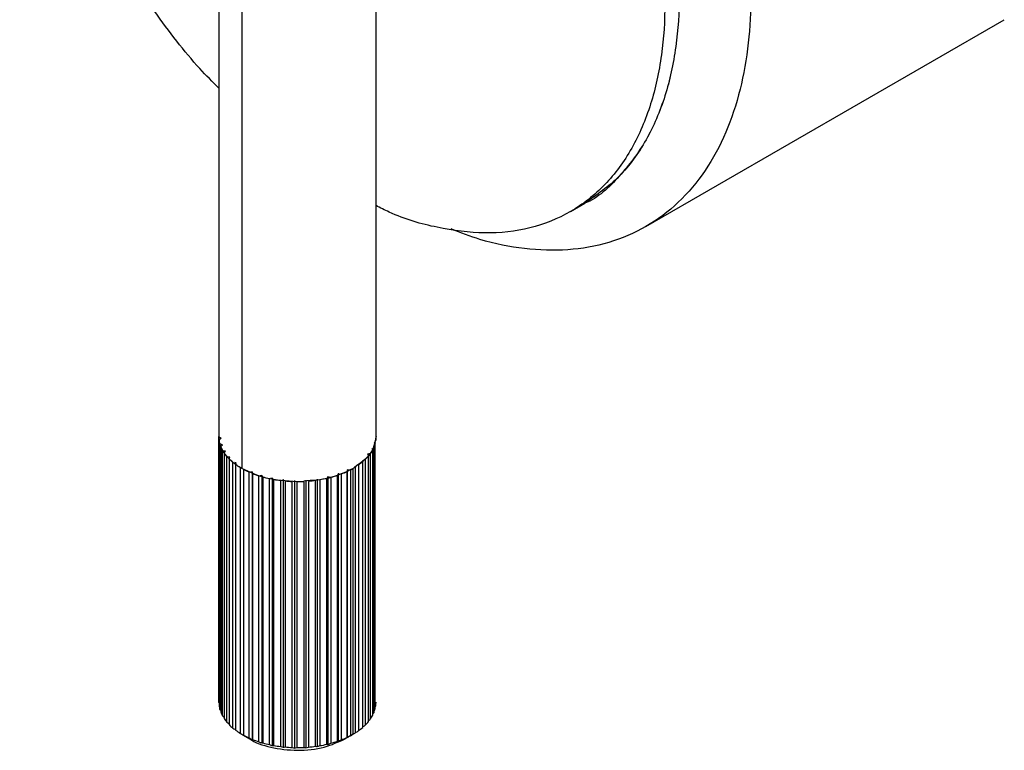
# Paper-space layout '_Isométrica' of a CAD drawing. Header units: millimetres. Extents: x 246 to 635, y -573 to -132.
# Tile 1 of 3: x 246 to 343, y -573 to -501. Entities that reach past the tile are written whole.
import ezdxf

# ---------------------------------------------------------------- set-up
doc = ezdxf.new("R2010")
doc.units = ezdxf.units.MM

psp = doc.layouts.new('_Isométrica')

# ---------------------------------------------------------------- linework, layer by layer
at = {"color": 7, "linetype": 'Continuous', "lineweight": 25}
for p, q in [((265.193, -419.716), (265.193, -541.941)), ((280.693, -541.941), (280.693, -419.716)), ((267.463, -439.129), (267.463, -545.104)), ((307.31, -521.218), (342.666, -500.808)), ((299.861, -519.746), (301.275, -518.929)), ((265.191, -541.942), (265.191, -568.159)), ((265.191, -541.983), (265.193, -541.942)), ((280.691, -542.144), (280.691, -541.942)), ((265.194, -541.984), (265.191, -541.983)), ((265.191, -568.2), (265.191, -541.983)), ((265.208, -542.235), (265.418, -542.104)), ((265.208, -542.235), (265.208, -568.452)), ((265.418, -542.104), (265.213, -541.995)), ((265.544, -542.75), (265.289, -542.65)), ((265.289, -568.866), (265.289, -542.65)), ((265.37, -542.897), (265.544, -542.75)), ((265.37, -542.897), (265.37, -569.114)), ((280.498, -542.484), (280.615, -542.568)), ((280.615, -568.785), (280.615, -542.568)), ((265.56, -543.301), (265.557, -543.3)), ((265.557, -569.517), (265.557, -543.3)), ((265.835, -543.377), (265.695, -543.338)), ((265.701, -543.538), (265.835, -543.377)), ((265.701, -543.538), (265.701, -569.755)), ((280.129, -543.615), (279.841, -543.68)), ((279.841, -543.68), (279.954, -543.846)), ((279.954, -570.063), (279.954, -543.846)), ((280.129, -543.615), (280.129, -569.832)), ((280.269, -543.123), (280.367, -543.221)), ((280.367, -569.438), (280.367, -543.221)), ((280.481, -542.978), (280.481, -569.194)), ((265.994, -543.921), (265.99, -543.92)), ((265.99, -570.137), (265.99, -543.92)), ((266.285, -543.973), (266.09, -543.938)), ((266.194, -544.143), (266.285, -543.973)), ((266.194, -544.143), (266.194, -570.36)), ((266.582, -544.497), (266.578, -544.496)), ((266.578, -570.713), (266.578, -544.496)), ((266.884, -544.523), (266.767, -544.513)), ((266.838, -544.699), (266.884, -544.523)), ((266.838, -544.699), (266.838, -570.916)), ((278.955, -544.764), (278.955, -570.98)), ((279.343, -544.323), (279.384, -544.428)), ((279.384, -570.645), (279.384, -544.428)), ((279.617, -544.215), (279.617, -570.431)), ((267.313, -545.015), (267.309, -545.015)), ((267.309, -571.232), (267.309, -545.015)), ((267.618, -545.165), (267.618, -571.41)), ((268.169, -545.465), (268.165, -545.465)), ((268.165, -571.682), (268.165, -545.465)), ((268.47, -545.439), (268.344, -545.45)), ((268.516, -545.615), (268.47, -545.439)), ((268.47, -545.439), (268.47, -571.836)), ((268.516, -545.615), (268.516, -571.832)), ((269.423, -545.784), (269.267, -545.812)), ((269.514, -545.955), (269.423, -545.784)), ((269.423, -545.784), (269.423, -572.182)), ((276.946, -545.622), (276.878, -545.796)), ((276.878, -572.013), (276.878, -545.796)), ((277.064, -545.637), (276.946, -545.622)), ((276.946, -545.622), (276.946, -572.02)), ((277.248, -545.662), (277.247, -545.662)), ((277.248, -545.662), (277.248, -571.878)), ((277.852, -545.236), (277.829, -545.414)), ((277.829, -571.631), (277.829, -545.414)), ((278.16, -545.25), (277.852, -545.236)), ((277.852, -545.236), (277.852, -571.634)), ((278.16, -545.25), (278.16, -571.466)), ((278.421, -571.322), (278.421, -545.106)), ((278.663, -544.9), (278.671, -544.955)), ((278.671, -571.171), (278.671, -544.955)), ((269.132, -545.836), (269.128, -545.837)), ((269.128, -572.054), (269.128, -545.837)), ((269.514, -545.955), (269.514, -572.172)), ((270.18, -546.121), (270.176, -546.122)), ((270.176, -572.338), (270.176, -546.122)), ((270.455, -546.044), (270.271, -546.095)), ((270.588, -546.205), (270.455, -546.044)), ((270.455, -546.044), (270.455, -572.442)), ((270.588, -546.205), (270.588, -572.422)), ((271.289, -546.312), (271.286, -546.313)), ((271.286, -572.53), (271.286, -546.313)), ((271.541, -546.212), (271.474, -546.239)), ((271.589, -546.253), (271.541, -546.212)), ((271.541, -546.212), (271.541, -572.61)), ((271.715, -546.36), (271.713, -546.358)), ((271.715, -546.36), (271.715, -572.576)), ((272.436, -546.405), (272.433, -546.406)), ((272.433, -572.623), (272.433, -546.406)), ((272.66, -546.285), (272.66, -572.683)), ((272.87, -546.416), (272.868, -546.414)), ((272.87, -546.416), (272.87, -572.633)), ((273.593, -546.399), (273.591, -546.4)), ((273.591, -572.617), (273.591, -546.4)), ((273.784, -546.261), (273.784, -572.658)), ((274.025, -546.372), (274.023, -546.371)), ((274.025, -546.372), (274.025, -572.589)), ((274.736, -546.293), (274.735, -546.294)), ((274.735, -572.511), (274.735, -546.294)), ((274.89, -546.14), (274.89, -572.538)), ((275.157, -546.229), (275.155, -546.229)), ((275.157, -546.229), (275.157, -572.446)), ((275.952, -545.925), (275.839, -546.091)), ((275.839, -572.308), (275.839, -546.091)), ((276.192, -545.98), (275.952, -545.925)), ((275.952, -545.925), (275.952, -572.323)), ((276.239, -545.991), (276.238, -545.99)), ((276.239, -545.991), (276.239, -572.207)), ((265.192, -568.159), (265.191, -568.2)), ((265.289, -568.866), (265.37, -568.956)), ((280.615, -568.594), (280.664, -568.534)), ((265.557, -569.517), (265.701, -569.651)), ((280.367, -569.309), (280.481, -569.194)), ((267.616, -571.412), (268.243, -571.774)), ((278.421, -571.322), (277.638, -571.774))]:
    psp.add_line(p, q, dxfattribs=at)
for points, knots in [([(282.312, -437.089), (283.734, -437.967), (286.64, -439.762), (291.016, -443.263), (295.404, -447.418), (299.681, -452.24), (303.719, -457.62), (307.392, -463.433), (310.59, -469.521), (313.231, -475.708), (315.266, -481.822), (316.68, -487.705), (317.492, -493.228), (317.754, -498.376), (317.492, -503.222), (316.68, -507.807), (315.266, -512.057), (313.231, -515.822), (310.59, -518.96), (307.392, -521.355), (303.719, -522.926), (299.682, -523.652), (295.401, -523.508), (291.52, -522.786), (289.051, -521.828), (288.099, -521.459)], [0, 0, 0, 0, 0.040535, 0.082827, 0.126638, 0.171662, 0.217532, 0.263837, 0.310142, 0.356011, 0.401035, 0.444846, 0.487138, 0.527673, 0.568208, 0.6105, 0.654311, 0.699335, 0.745205, 0.79151, 0.837815, 0.883685, 0.928708, 0.972519, 1, 1, 1, 1]), ([(265.193, -507.579), (264.564, -506.944), (262.315, -504.673), (258.782, -500.034), (254.757, -493.834), (251.365, -487.233), (248.705, -480.561), (246.843, -474.064), (245.773, -467.971), (245.43, -462.339), (245.773, -457.104), (246.843, -452.245), (248.705, -447.898), (251.365, -444.297), (254.757, -441.613), (258.782, -440.06), (262.315, -439.5), (264.564, -439.826), (265.193, -439.917)], [0, 0, 0, 0, 0.026906, 0.096173, 0.166384, 0.236595, 0.305862, 0.373314, 0.438215, 0.5, 0.561785, 0.626686, 0.694138, 0.763405, 0.833616, 0.903827, 0.973094, 1, 1, 1, 1]), ([(280.693, -444.48), (281.594, -445.052), (284.113, -446.652), (288.223, -450.191), (292.92, -455.022), (297.37, -460.67), (301.38, -466.904), (304.776, -473.495), (307.435, -480.17), (309.297, -486.666), (310.366, -492.76), (310.709, -498.391), (310.367, -503.628), (309.294, -508.48), (307.446, -512.853), (304.731, -516.354), (302.613, -518.393), (301.276, -518.929), (301.275, -518.929)], [0, 0, 0, 0, 0.037026, 0.103578, 0.172745, 0.243772, 0.315769, 0.387765, 0.458793, 0.52796, 0.594511, 0.657867, 0.721222, 0.787774, 0.856941, 0.927969, 0.999965, 1, 1, 1, 1]), ([(280.693, -444.48), (281.594, -445.052), (284.113, -446.652), (288.223, -450.191), (292.92, -455.022), (297.37, -460.67), (301.38, -466.904), (304.776, -473.495), (307.435, -480.17), (309.297, -486.666), (310.366, -492.76), (310.709, -498.391), (310.366, -503.626), (309.299, -508.489), (307.428, -512.82), (304.803, -516.484), (302.457, -518.11), (301.277, -518.928)], [0, 0, 0, 0, 0.037028, 0.103581, 0.172751, 0.243781, 0.31578, 0.387778, 0.458809, 0.527978, 0.594532, 0.65789, 0.721248, 0.787801, 0.856971, 0.928001, 1, 1, 1, 1]), ([(280.693, -446.232), (281.121, -446.508), (283.166, -447.828), (286.807, -451.023), (291.506, -455.834), (295.956, -461.488), (299.965, -467.72), (303.361, -474.312), (306.02, -480.986), (307.883, -487.482), (308.952, -493.576), (309.295, -499.208), (308.952, -504.443), (307.883, -509.302), (306.02, -513.648), (303.361, -517.253), (299.965, -519.923), (295.956, -521.526), (291.506, -522.043), (286.807, -521.428), (283.166, -520.419), (281.121, -519.378), (280.693, -519.16)], [0, 0, 0, 0, 0.013781, 0.065901, 0.12007, 0.175697, 0.232081, 0.288466, 0.344093, 0.398262, 0.450382, 0.5, 0.549618, 0.601738, 0.655907, 0.711534, 0.767919, 0.824303, 0.87993, 0.934099, 0.986219, 1, 1, 1, 1]), ([(267.463, -545.104), (267.14, -544.918), (266.834, -544.708), (266.281, -544.244), (266.034, -543.989), (265.627, -543.446), (265.466, -543.157), (265.249, -542.558), (265.193, -542.25), (265.193, -541.941)], [0, 0, 0, 0, 0.25, 0.25, 0.5, 0.5, 0.75, 0.75, 1, 1, 1, 1]), ([(280.693, -541.941), (280.583, -542.558), (280.379, -543.698), (279.132, -544.583), (278.56, -544.988)], [0, 0, 0, 0, 0.541567, 1, 1, 1, 1]), ([(280.687, -542.028), (280.686, -542.063), (280.685, -542.16), (280.672, -542.256), (280.664, -542.317)], [0, 0, 0, 0, 0.36696, 1, 1, 1, 1]), ([(272.911, -546.411), (271.855, -546.345), (269.813, -546.218), (268.228, -545.467), (267.463, -545.104)], [0, 0, 0, 0, 0.517181, 1, 1, 1, 1]), ([(278.423, -545.104), (277.662, -545.472), (276.244, -546.158), (274.415, -546.282), (273.568, -546.34)], [0, 0, 0, 0, 0.536808, 1, 1, 1, 1]), ([(280.664, -568.534), (280.673, -568.457), (280.689, -568.332), (280.69, -568.206), (280.69, -568.159)], [0, 0, 0, 0, 0.62146, 1, 1, 1, 1]), ([(265.191, -568.2), (265.233, -568.257), (265.293, -568.336), (265.352, -568.415), (265.37, -568.438)], [0, 0, 0, 0, 0.710078, 1, 1, 1, 1]), ([(279.949, -569.986), (279.967, -569.971), (280.027, -569.919), (280.087, -569.868), (280.129, -569.832)], [0, 0, 0, 0, 0.29761, 1, 1, 1, 1]), ([(265.99, -570.137), (266.045, -570.181), (266.113, -570.235), (266.181, -570.289), (266.194, -570.299)], [0, 0, 0, 0, 0.808854, 1, 1, 1, 1]), ([(266.578, -570.713), (266.635, -570.752), (266.721, -570.811), (266.808, -570.869), (266.838, -570.889)], [0, 0, 0, 0, 0.659088, 1, 1, 1, 1]), ([(278.671, -571.16), (278.721, -571.129), (278.816, -571.069), (278.91, -571.009), (278.955, -570.98)], [0, 0, 0, 0, 0.524439, 1, 1, 1, 1]), ([(279.384, -570.602), (279.418, -570.577), (279.496, -570.521), (279.573, -570.464), (279.617, -570.431)], [0, 0, 0, 0, 0.430221, 1, 1, 1, 1]), ([(268.244, -571.774), (268.244, -571.774), (268.71, -572.171), (270.361, -572.663), (272.915, -573.008), (275.622, -572.707), (276.984, -572.077), (277.638, -571.774)], [0, 0, 0, 0, 0.000051, 0.240147, 0.500026, 0.759904, 1, 1, 1, 1])]:
    psp.add_open_spline(points, degree=3, knots=knots, dxfattribs=at)
for points in [[(265.289, -542.65), (265.25, -542.512), (265.223, -542.374), (265.208, -542.235)], [(265.557, -543.3), (265.484, -543.168), (265.421, -543.033), (265.37, -542.897)], [(280.615, -542.568), (280.581, -542.706), (280.536, -542.842), (280.481, -542.978)], [(265.99, -543.92), (265.883, -543.796), (265.787, -543.668), (265.701, -543.538)], [(279.954, -543.846), (279.852, -543.972), (279.739, -544.095), (279.617, -544.215)], [(280.367, -543.221), (280.299, -543.354), (280.219, -543.486), (280.129, -543.615)], [(266.578, -544.496), (266.441, -544.382), (266.312, -544.264), (266.194, -544.143)], [(267.309, -545.015), (267.143, -544.914), (266.986, -544.809), (266.838, -544.699)], [(279.384, -544.428), (279.251, -544.544), (279.107, -544.656), (278.955, -544.764)], [(268.165, -545.465), (267.975, -545.38), (267.793, -545.289), (267.618, -545.193)], [(269.128, -545.837), (268.918, -545.769), (268.714, -545.695), (268.516, -545.615)], [(276.878, -545.796), (276.67, -545.866), (276.457, -545.931), (276.239, -545.991)], [(277.829, -545.414), (277.642, -545.502), (277.448, -545.584), (277.248, -545.662)], [(278.421, -545.106), (278.336, -545.155), (278.249, -545.203), (278.16, -545.25)], [(278.671, -544.955), (278.589, -545.006), (278.506, -545.056), (278.421, -545.106)], [(270.176, -546.122), (269.951, -546.072), (269.73, -546.016), (269.514, -545.955)], [(271.286, -546.313), (271.051, -546.283), (270.818, -546.247), (270.588, -546.205)], [(272.433, -546.406), (272.193, -546.397), (271.953, -546.382), (271.715, -546.36)], [(273.591, -546.4), (273.352, -546.412), (273.11, -546.417), (272.87, -546.416)], [(274.735, -546.294), (274.501, -546.327), (274.264, -546.352), (274.025, -546.372)], [(275.839, -546.091), (275.616, -546.143), (275.388, -546.189), (275.157, -546.229)], [(265.208, -568.452), (265.223, -568.591), (265.25, -568.729), (265.289, -568.866)], [(265.37, -569.114), (265.421, -569.25), (265.484, -569.384), (265.557, -569.517)], [(280.481, -569.194), (280.536, -569.059), (280.581, -568.922), (280.615, -568.785)], [(265.701, -569.755), (265.787, -569.885), (265.883, -570.012), (265.99, -570.137)], [(279.617, -570.431), (279.739, -570.312), (279.852, -570.188), (279.954, -570.063)], [(280.129, -569.832), (280.219, -569.703), (280.299, -569.571), (280.367, -569.438)], [(266.194, -570.36), (266.312, -570.481), (266.441, -570.599), (266.578, -570.713)], [(266.838, -570.916), (266.986, -571.025), (267.143, -571.131), (267.309, -571.232)], [(278.955, -570.98), (279.107, -570.873), (279.251, -570.76), (279.384, -570.645)], [(267.309, -571.232), (267.411, -571.293), (267.514, -571.353), (267.618, -571.413)], [(267.618, -571.41), (267.793, -571.506), (267.975, -571.597), (268.165, -571.682)], [(267.618, -571.413), (267.618, -571.413), (267.618, -571.412), (267.618, -571.41)], [(268.165, -571.682), (268.266, -571.734), (268.368, -571.786), (268.47, -571.836)], [(268.47, -571.836), (268.486, -571.836), (268.501, -571.834), (268.516, -571.832)], [(268.516, -571.832), (268.714, -571.911), (268.918, -571.985), (269.128, -572.054)], [(276.239, -572.207), (276.457, -572.148), (276.67, -572.083), (276.878, -572.013)], [(276.878, -572.013), (276.901, -572.016), (276.923, -572.018), (276.946, -572.02)], [(276.946, -572.02), (277.047, -571.973), (277.148, -571.926), (277.248, -571.878)], [(277.248, -571.878), (277.448, -571.801), (277.642, -571.718), (277.829, -571.631)], [(277.829, -571.631), (277.836, -571.633), (277.844, -571.634), (277.852, -571.634)], [(277.852, -571.634), (277.955, -571.579), (278.058, -571.523), (278.16, -571.466)], [(278.16, -571.466), (278.249, -571.42), (278.336, -571.372), (278.421, -571.322)], [(278.421, -571.322), (278.506, -571.273), (278.589, -571.223), (278.671, -571.171)], [(269.128, -572.054), (269.226, -572.097), (269.324, -572.14), (269.423, -572.182)], [(269.423, -572.182), (269.454, -572.179), (269.484, -572.176), (269.514, -572.172)], [(269.514, -572.172), (269.73, -572.233), (269.951, -572.289), (270.176, -572.338)], [(270.176, -572.338), (270.269, -572.374), (270.361, -572.408), (270.455, -572.442)], [(270.455, -572.442), (270.499, -572.436), (270.544, -572.429), (270.588, -572.422)], [(270.588, -572.422), (270.818, -572.464), (271.051, -572.5), (271.286, -572.53)], [(271.286, -572.53), (271.371, -572.557), (271.456, -572.584), (271.541, -572.61)], [(271.541, -572.61), (271.6, -572.6), (271.658, -572.588), (271.715, -572.576)], [(271.715, -572.576), (271.953, -572.598), (272.193, -572.614), (272.433, -572.623)], [(272.433, -572.623), (272.508, -572.644), (272.584, -572.664), (272.66, -572.683)], [(272.66, -572.683), (272.73, -572.667), (272.8, -572.65), (272.87, -572.633)], [(272.87, -572.633), (273.11, -572.634), (273.352, -572.629), (273.591, -572.617)], [(273.591, -572.617), (273.655, -572.632), (273.719, -572.645), (273.784, -572.658)], [(273.784, -572.658), (273.865, -572.636), (273.945, -572.613), (274.025, -572.589)], [(274.025, -572.589), (274.264, -572.569), (274.501, -572.543), (274.735, -572.511)], [(274.735, -572.511), (274.786, -572.521), (274.838, -572.53), (274.89, -572.538)], [(274.89, -572.538), (274.979, -572.508), (275.068, -572.477), (275.157, -572.446)], [(275.157, -572.446), (275.388, -572.406), (275.616, -572.36), (275.839, -572.308)], [(275.839, -572.308), (275.876, -572.314), (275.914, -572.319), (275.952, -572.323)], [(275.952, -572.323), (276.048, -572.285), (276.144, -572.247), (276.239, -572.207)]]:
    psp.add_open_spline(points, degree=3, dxfattribs=at)

doc.saveas('drawing.dxf')
